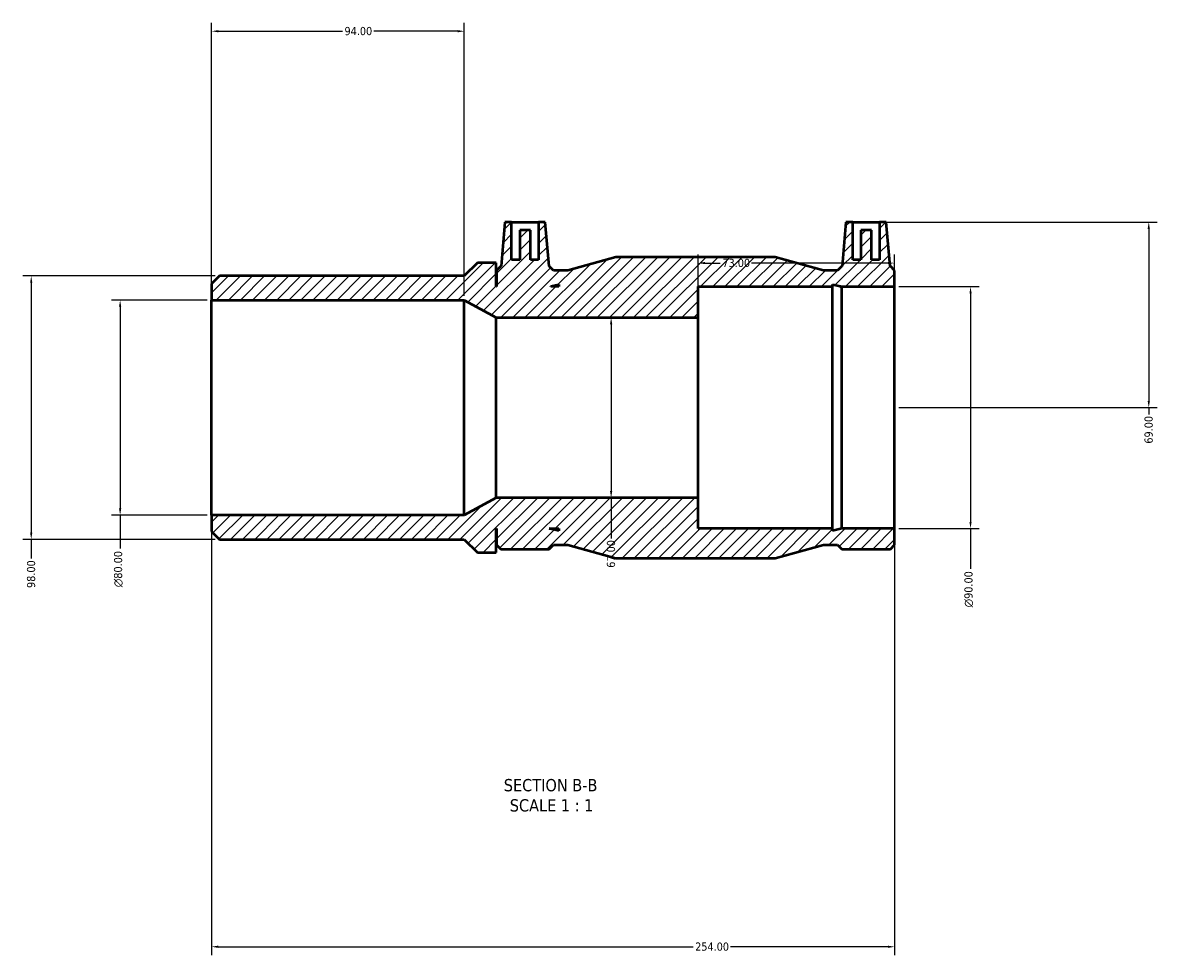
# Model space of a CAD drawing. Header units: millimetres. Extents: x -31 to 1225, y -620 to 882.
# Tile 1 of 6: x 293 to 715, y -620 to -273. Entities that reach past the tile are written whole.
import ezdxf

# ---------------------------------------------------------------- set-up
doc = ezdxf.new("R2010")
doc.units = ezdxf.units.MM
for name, color, linetype, lineweight in [('Dimension (ANSI)', 7, 'Continuous', 25), ('Hatch (ANSI)', 7, 'Continuous', 18), ('Symbol (ANSI)', 7, 'Continuous', 25), ('Visible (ANSI)', 7, 'Continuous', 50)]:
    doc.layers.add(name, color=color, linetype=linetype, lineweight=lineweight)
doc.styles.add('Label Text (ANSI)', font='tahoma.ttf')
doc.styles.add('Note Text (ANSI)', font='tahoma.ttf')
doc.dimstyles.new('Default - mm (ANSI)', dxfattribs={"dimtxt": 3.048, "dimasz": 2.5, "dimexe": 3.175, "dimexo": 1.6002, "dimgap": 0.8, "dimtad": 0, "dimtoh": 1, "dimrnd": 1e-08, "dimzin": 4, "dimdsep": 46, "dimtxsty": 'Note Text (ANSI)', "dimcen": 0.09, "dimdle": 10, "dimclrd": 256, "dimclre": 256, "dimclrt": 256, "dimadec": 1, "dimazin": 1, "dimtfac": 1, "dimtofl": 0, "dimtmove": 0, "dimatfit": 3, "dimfxl": 1, "dimtolj": 1, "dimtzin": 4, "dimlwd": -1, "dimlwe": -1, "dimarcsym": 0})

# ---------------------------------------------------------------- blocks, each defined once
blk = doc.blocks.new('*D7')
at = {"layer": 'Defpoints', "color": 0, "transparency": 16777216}
for p in [(611.45, -347.07), (617.03, -416.07), (711.56, -416.07)]:
    blk.add_point(p, dxfattribs=at)
at = {"layer": 'Dimension (ANSI)', "transparency": 16777216}
for p, q in [((613.05, -347.07), (714.73, -347.07)), ((711.56, -349.57), (711.56, -413.57)), ((618.63, -416.07), (714.73, -416.07)), ((711.56, -416.07), (711.56, -418.57))]:
    blk.add_line(p, q, dxfattribs=at)
for points in [[(711.14, -349.57), (711.97, -349.57), (711.56, -347.07)], [(711.14, -413.57), (711.97, -413.57), (711.56, -416.07)]]:
    blk.add_solid(points, dxfattribs=at)
at = {"layer": 'Dimension (ANSI)', "transparency": 16777216, "insert": (709.97, -429.45), "char_height": 3.048, "attachment_point": 1, "rotation": 90, "style": 'Note Text (ANSI)'}
blk.add_mtext('\\A1;69.00', dxfattribs=at)
blk = doc.blocks.new('*D8')
at = {"layer": 'Defpoints', "color": 0, "transparency": 16777216}
for p in [(617.03, -371.07), (617.03, -461.07), (645.27, -461.07)]:
    blk.add_point(p, dxfattribs=at)
at = {"layer": 'Dimension (ANSI)', "transparency": 16777216}
for p, q in [((618.63, -371.07), (648.45, -371.07)), ((645.27, -373.57), (645.27, -458.57)), ((618.63, -461.07), (648.45, -461.07)), ((645.27, -461.07), (645.27, -476))]:
    blk.add_line(p, q, dxfattribs=at)
for points in [[(644.86, -373.57), (645.69, -373.57), (645.27, -371.07)], [(644.86, -458.57), (645.69, -458.57), (645.27, -461.07)]]:
    blk.add_solid(points, dxfattribs=at)
at = {"layer": 'Dimension (ANSI)', "transparency": 16777216, "insert": (642.98, -490.34), "char_height": 3.048, "attachment_point": 1, "rotation": 90, "style": 'Note Text (ANSI)'}
blk.add_mtext('\\A1;\\fAIGDT|b0|i0;\\H3.0480;\\ln\\fTahoma|b0|i0;\\H3.0480;90.00', dxfattribs=at)
blk = doc.blocks.new('*D9')
at = {"layer": 'Defpoints', "color": 0, "transparency": 16777216}
for p in [(544.03, -362.3), (617.03, -371.07), (544.03, -382.57)]:
    blk.add_point(p, dxfattribs=at)
at = {"layer": 'Dimension (ANSI)', "transparency": 16777216}
for p, q in [((544.03, -380.97), (544.03, -359.12)), ((546.53, -362.3), (552.21, -362.3)), ((614.53, -362.3), (563.86, -362.3)), ((617.03, -369.47), (617.03, -359.12))]:
    blk.add_line(p, q, dxfattribs=at)
for points in [[(546.53, -361.88), (546.53, -362.71), (544.03, -362.3)], [(614.53, -361.88), (614.53, -362.71), (617.03, -362.3)]]:
    blk.add_solid(points, dxfattribs=at)
at = {"layer": 'Dimension (ANSI)', "transparency": 16777216, "insert": (553.01, -360.71), "char_height": 3.048, "attachment_point": 1, "style": 'Note Text (ANSI)'}
blk.add_mtext('\\A1;73.00', dxfattribs=at)
blk = doc.blocks.new('*D10')
at = {"layer": 'Defpoints', "color": 0, "transparency": 16777216}
for p in [(511.62, -382.57), (511.62, -449.57), (511.62, -449.57)]:
    blk.add_point(p, dxfattribs=at)
at = {"layer": 'Dimension (ANSI)', "transparency": 16777216}
for p, q in [((511.62, -385.07), (511.62, -447.07)), ((511.62, -449.57), (511.62, -464.73))]:
    blk.add_line(p, q, dxfattribs=at)
for points in [[(511.2, -385.07), (512.04, -385.07), (511.62, -382.57)], [(511.2, -447.07), (512.04, -447.07), (511.62, -449.57)]]:
    blk.add_solid(points, dxfattribs=at)
at = {"layer": 'Dimension (ANSI)', "transparency": 16777216, "insert": (510.03, -475.61), "char_height": 3.048, "attachment_point": 1, "rotation": 90, "style": 'Note Text (ANSI)'}
blk.add_mtext('\\A1;67.00', dxfattribs=at)
blk = doc.blocks.new('*D11')
at = {"layer": 'Defpoints', "color": 0, "transparency": 16777216}
for p in [(363.03, -376.07), (329.03, -456.07), (363.03, -456.07)]:
    blk.add_point(p, dxfattribs=at)
at = {"layer": 'Dimension (ANSI)', "transparency": 16777216}
for p, q in [((361.43, -376.07), (325.86, -376.07)), ((329.03, -378.57), (329.03, -453.57)), ((361.43, -456.07), (325.86, -456.07)), ((329.03, -456.07), (329.03, -468.5))]:
    blk.add_line(p, q, dxfattribs=at)
for points in [[(328.61, -378.57), (329.45, -378.57), (329.03, -376.07)], [(328.61, -453.57), (329.45, -453.57), (329.03, -456.07)]]:
    blk.add_solid(points, dxfattribs=at)
at = {"layer": 'Dimension (ANSI)', "transparency": 16777216, "insert": (326.74, -482.84), "char_height": 3.048, "attachment_point": 1, "rotation": 90, "style": 'Note Text (ANSI)'}
blk.add_mtext('\\A1;\\fAIGDT|b0|i0;\\H3.0480;\\ln\\fTahoma|b0|i0;\\H3.0480;80.00', dxfattribs=at)
blk = doc.blocks.new('*D12')
at = {"layer": 'Defpoints', "color": 0, "transparency": 16777216}
for p in [(365.97, -367.07), (295.97, -465.07), (365.97, -465.07)]:
    blk.add_point(p, dxfattribs=at)
at = {"layer": 'Dimension (ANSI)', "transparency": 16777216}
for p, q in [((364.37, -367.07), (292.8, -367.07)), ((295.97, -369.57), (295.97, -462.57)), ((364.37, -465.07), (292.8, -465.07)), ((295.97, -465.07), (295.97, -472.21))]:
    blk.add_line(p, q, dxfattribs=at)
for points in [[(295.55, -369.57), (296.39, -369.57), (295.97, -367.07)], [(295.55, -462.57), (296.39, -462.57), (295.97, -465.07)]]:
    blk.add_solid(points, dxfattribs=at)
at = {"layer": 'Dimension (ANSI)', "transparency": 16777216, "insert": (294.38, -483.13), "char_height": 3.048, "attachment_point": 1, "rotation": 90, "style": 'Note Text (ANSI)'}
blk.add_mtext('\\A1;98.00', dxfattribs=at)
blk = doc.blocks.new('*D13')
at = {"layer": 'Defpoints', "color": 0, "transparency": 16777216}
for p in [(457.03, -276.07), (363.03, -376.07), (457.03, -376.07)]:
    blk.add_point(p, dxfattribs=at)
at = {"layer": 'Dimension (ANSI)', "transparency": 16777216}
for p, q in [((363.03, -374.47), (363.03, -272.9)), ((457.03, -374.47), (457.03, -272.9)), ((365.53, -276.07), (411.67, -276.07)), ((454.53, -276.07), (423.39, -276.07))]:
    blk.add_line(p, q, dxfattribs=at)
for points in [[(365.53, -275.65), (365.53, -276.49), (363.03, -276.07)], [(454.53, -275.65), (454.53, -276.49), (457.03, -276.07)]]:
    blk.add_solid(points, dxfattribs=at)
at = {"layer": 'Dimension (ANSI)', "transparency": 16777216, "insert": (412.47, -274.48), "char_height": 3.048, "attachment_point": 1, "style": 'Note Text (ANSI)'}
blk.add_mtext('\\A1;94.00', dxfattribs=at)
blk = doc.blocks.new('*D14')
at = {"layer": 'Defpoints', "color": 0, "transparency": 16777216}
for p in [(363.03, -456.07), (617.03, -461.07), (617.03, -616.57)]:
    blk.add_point(p, dxfattribs=at)
at = {"layer": 'Dimension (ANSI)', "transparency": 16777216}
for p, q in [((363.03, -457.67), (363.03, -619.75)), ((617.03, -462.67), (617.03, -619.75)), ((365.53, -616.57), (542.07, -616.57)), ((614.53, -616.57), (555.99, -616.57))]:
    blk.add_line(p, q, dxfattribs=at)
for points in [[(365.53, -616.15), (365.53, -616.99), (363.03, -616.57)], [(614.53, -616.15), (614.53, -616.99), (617.03, -616.57)]]:
    blk.add_solid(points, dxfattribs=at)
at = {"layer": 'Dimension (ANSI)', "transparency": 16777216, "insert": (542.87, -614.98), "char_height": 3.048, "attachment_point": 1, "style": 'Note Text (ANSI)'}
blk.add_mtext('\\A1;254.00', dxfattribs=at)

msp = doc.modelspace()

# ---------------------------------------------------------------- hatches: boundary and pattern name
at = {"layer": 'Hatch (ANSI)'}
h = msp.add_hatch(dxfattribs=at)
h.set_pattern_fill('ANSI31', color=256, scale=25.4, style=0)
h.set_pattern_definition([(45, (0, 0), (-2.245064, 2.245064), [])])
h.paths.add_polyline_path([(596.857, -370.947), (596.846, -371.071), (617.031, -371.071), (617.031, -365.011), (615.452, -363.431), (615.378, -363.431), (613.946, -347.071), (611.446, -347.071), (611.446, -361.071), (608.446, -361.071), (608.446, -350.071), (604.446, -350.071), (604.446, -361.071), (601.446, -361.071), (601.446, -347.071), (598.946, -347.071), (597.515, -363.431), (597.44, -363.431), (595.861, -365.011), (590.569, -365.011), (572.631, -360.071), (513.431, -360.071), (495.494, -365.011), (490.201, -365.011), (488.622, -363.431), (488.548, -363.431), (487.116, -347.071), (484.616, -347.071), (484.616, -361.071), (481.616, -361.071), (481.616, -350.071), (477.616, -350.071), (477.616, -361.071), (474.616, -361.071), (474.616, -347.071), (472.116, -347.071), (470.685, -363.431), (470.61, -363.431), (469.031, -365.011), (469.031, -371.071), (468.931, -371.071), (468.931, -362.171), (461.931, -362.171), (457.031, -367.071), (365.971, -367.071), (363.031, -370.011), (363.031, -376.071), (457.031, -376.071), (468.931, -382.571), (544.031, -382.571), (544.031, -371.071), (593.914, -371.071), (593.914, -370.322)])
h.paths.add_polyline_path([(489.205, -370.947), (492.148, -370.322), (492.148, -371.071), (489.216, -371.071)], flags=0)
h.paths.add_polyline_path([(597.44, -461.071), (593.914, -461.821), (593.914, -461.071), (544.031, -461.071), (544.031, -449.571), (468.931, -449.571), (457.031, -456.071), (363.031, -456.071), (363.031, -462.131), (365.971, -465.071), (457.031, -465.071), (461.931, -469.971), (468.931, -469.971), (468.931, -461.071), (469.031, -461.071), (469.031, -467.132), (470.61, -468.711), (488.622, -468.711), (490.201, -467.132), (495.494, -467.132), (513.431, -472.071), (572.631, -472.071), (590.569, -467.132), (595.861, -467.132), (597.44, -468.711), (615.452, -468.711), (617.031, -467.132), (617.031, -461.071)])
h.paths.add_polyline_path([(492.148, -461.821), (488.622, -461.071), (492.148, -461.071)], flags=0)

# ---------------------------------------------------------------- linework, layer by layer
at = {"layer": 'Visible (ANSI)'}
for p, q in [((472.116, -347.071), (470.685, -363.431)), ((474.616, -347.071), (472.116, -347.071)), ((474.616, -361.071), (474.616, -347.071)), ((474.616, -347.071), (484.616, -347.071)), ((481.616, -350.071), (477.616, -350.071)), ((477.616, -350.071), (477.616, -361.071)), ((481.616, -361.071), (481.616, -350.071)), ((487.116, -347.071), (484.616, -347.071)), ((484.616, -347.071), (484.616, -361.071)), ((488.548, -363.431), (487.116, -347.071)), ((598.946, -347.071), (597.515, -363.431)), ((601.446, -347.071), (598.946, -347.071)), ((601.446, -361.071), (601.446, -347.071)), ((601.446, -347.071), (611.446, -347.071)), ((608.446, -350.071), (604.446, -350.071)), ((604.446, -350.071), (604.446, -361.071)), ((608.446, -361.071), (608.446, -350.071)), ((613.946, -347.071), (611.446, -347.071)), ((611.446, -347.071), (611.446, -361.071)), ((615.378, -363.431), (613.946, -347.071)), ((461.931, -362.171), (457.031, -367.071)), ((468.931, -362.171), (461.931, -362.171)), ((468.931, -371.071), (468.931, -362.171)), ((477.616, -361.071), (474.616, -361.071)), ((484.616, -361.071), (481.616, -361.071)), ((513.431, -360.071), (495.494, -365.011)), ((572.631, -360.071), (513.431, -360.071)), ((590.569, -365.011), (572.631, -360.071)), ((604.446, -361.071), (601.446, -361.071)), ((611.446, -361.071), (608.446, -361.071)), ((365.971, -367.071), (363.031, -370.011)), ((457.031, -367.071), (365.971, -367.071)), ((470.61, -363.431), (469.031, -365.011)), ((469.031, -365.011), (469.031, -371.071)), ((470.685, -363.431), (470.61, -363.431)), ((488.622, -363.431), (488.548, -363.431)), ((490.201, -365.011), (488.622, -363.431)), ((495.494, -365.011), (490.201, -365.011)), ((595.861, -365.011), (590.569, -365.011)), ((597.44, -363.431), (595.861, -365.011)), ((597.515, -363.431), (597.44, -363.431)), ((615.452, -363.431), (615.378, -363.431)), ((617.031, -365.011), (615.452, -363.431)), ((617.031, -371.071), (617.031, -365.011)), ((363.031, -370.011), (363.031, -376.071)), ((469.031, -371.071), (468.931, -371.071)), ((489.205, -370.947), (492.148, -370.322)), ((489.216, -371.071), (489.205, -370.947)), ((492.148, -371.071), (489.216, -371.071)), ((492.148, -370.322), (492.148, -371.071)), ((544.031, -382.571), (544.031, -371.071)), ((544.031, -371.071), (593.914, -371.071)), ((593.914, -371.071), (593.914, -370.322)), ((593.914, -370.322), (596.857, -370.947)), ((593.914, -461.071), (593.914, -371.071)), ((596.857, -370.947), (596.846, -371.071)), ((596.846, -371.071), (617.031, -371.071)), ((597.44, -461.071), (597.44, -371.197)), ((617.031, -461.071), (617.031, -371.071)), ((363.031, -376.071), (457.031, -376.071)), ((363.031, -456.071), (363.031, -376.071)), ((457.031, -376.071), (468.931, -382.571)), ((457.031, -456.071), (457.031, -376.071)), ((468.931, -382.571), (544.031, -382.571)), ((468.931, -449.571), (468.931, -382.571)), ((544.031, -449.571), (544.031, -382.571)), ((468.931, -449.571), (457.031, -456.071)), ((544.031, -449.571), (468.931, -449.571)), ((544.031, -461.071), (544.031, -449.571)), ((457.031, -456.071), (363.031, -456.071)), ((363.031, -456.071), (363.031, -462.131)), ((363.031, -462.131), (365.971, -465.071)), ((468.931, -469.971), (468.931, -461.071)), ((468.931, -461.071), (469.031, -461.071)), ((469.031, -461.071), (469.031, -467.132)), ((492.148, -461.821), (488.622, -461.071)), ((488.622, -461.071), (492.148, -461.071)), ((492.148, -461.071), (492.148, -461.821)), ((593.914, -461.071), (544.031, -461.071)), ((597.44, -461.071), (593.914, -461.821)), ((593.914, -461.821), (593.914, -461.071)), ((617.031, -461.071), (597.44, -461.071)), ((617.031, -467.132), (617.031, -461.071)), ((365.971, -465.071), (457.031, -465.071)), ((457.031, -465.071), (461.931, -469.971)), ((469.031, -467.132), (470.61, -468.711)), ((488.622, -468.711), (490.201, -467.132)), ((490.201, -467.132), (495.494, -467.132)), ((495.494, -467.132), (513.431, -472.071)), ((572.631, -472.071), (590.569, -467.132)), ((590.569, -467.132), (595.861, -467.132)), ((595.861, -467.132), (597.44, -468.711)), ((615.452, -468.711), (617.031, -467.132)), ((461.931, -469.971), (468.931, -469.971)), ((470.61, -468.711), (488.622, -468.711)), ((513.431, -472.071), (572.631, -472.071)), ((597.44, -468.711), (615.452, -468.711))]:
    msp.add_line(p, q, dxfattribs=at)
msp.add_open_spline([(596.846, -371.071), (596.846, -371.071), (597.041, -371.115), (597.44, -371.197)], degree=3, dxfattribs=at)

# ---------------------------------------------------------------- texts
at = {"layer": 'Symbol (ANSI)', "char_height": 4.572, "attachment_point": 7, "style": 'Label Text (ANSI)'}
for s, insert in [('SECTION B-B', (471.703, -558.836)), ('SCALE 1 : 1', (473.926, -566.349))]:
    msp.add_mtext(s, dxfattribs=dict(at, insert=insert))

# ---------------------------------------------------------------- dimensions: what is measured, and where the dimension line sits
at = {"layer": 'Dimension (ANSI)'}
for base, p1, p2, angle, override, picture, middle in [((457.031, -276.071), (363.031, -376.071), (457.031, -376.071), 180, {"dimtoh": 0, "dimdec": 2, "dimtp": 0, "dimtm": 0, "dimtdec": 2, "dimatfit": 1}, '*D13', (417.531, -276.071)), ((711.556, -416.071), (611.446, -347.071), (617.031, -416.071), 90, {"dimtoh": 0, "dimdec": 2, "dimtp": 0, "dimtm": 0, "dimtdec": 2, "dimatfit": 2}, '*D7', (711.556, -424.411)), ((544.031, -362.298), (617.031, -371.071), (544.031, -382.571), 180, {"dimtoh": 0, "dimdec": 2, "dimtp": 0, "dimtm": 0, "dimtdec": 2, "dimatfit": 1}, '*D9', (558.031, -362.298)), ((295.971, -465.071), (365.971, -367.071), (365.971, -465.071), 90, {"dimtoh": 0, "dimdec": 2, "dimtp": 0, "dimtm": 0, "dimtdec": 2, "dimatfit": 2}, '*D12', (295.971, -478.071)), ((511.619, -449.571), (511.619, -382.571), (511.619, -449.571), 270, {"dimtoh": 0, "dimdec": 2, "dimse1": 1, "dimse2": 1, "dimtp": 0, "dimtm": 0, "dimtdec": 2, "dimatfit": 2}, '*D10', (511.619, -470.571)), ((617.031, -616.571), (363.031, -456.071), (617.031, -461.071), 180, {"dimtoh": 0, "dimdec": 2, "dimtp": 0, "dimtm": 0, "dimtdec": 2, "dimatfit": 1}, '*D14', (549.031, -616.571))]:
    dim = msp.add_linear_dim(base=base, p1=p1, p2=p2, angle=angle, dimstyle='Default - mm (ANSI)', override=override, dxfattribs=at)
    dim.commit()
    dim.dimension.update_dxf_attribs({"geometry": picture, "text_midpoint": middle, "dimtype": 160})
for base, p1, p2, picture, middle in [((645.273, -461.071), (617.031, -371.071), (617.031, -461.071), '*D8', (645.273, -483.571)), ((329.031, -456.071), (363.031, -376.071), (363.031, -456.071), '*D11', (329.031, -476.071))]:
    dim = msp.add_linear_dim(base=base, p1=p1, p2=p2, angle=90, text='\\fAIGDT|b0|i0;\\H3.0480;\\ln\\fTahoma|b0|i0;\\H3.0480;<>', dimstyle='Default - mm (ANSI)', override={"dimtoh": 0, "dimdec": 2, "dimtp": 0, "dimtm": 0, "dimtdec": 2, "dimatfit": 2}, dxfattribs=at)
    dim.commit()
    dim.dimension.update_dxf_attribs({"geometry": picture, "text_midpoint": middle, "dimtype": 160})

doc.saveas('drawing.dxf')
